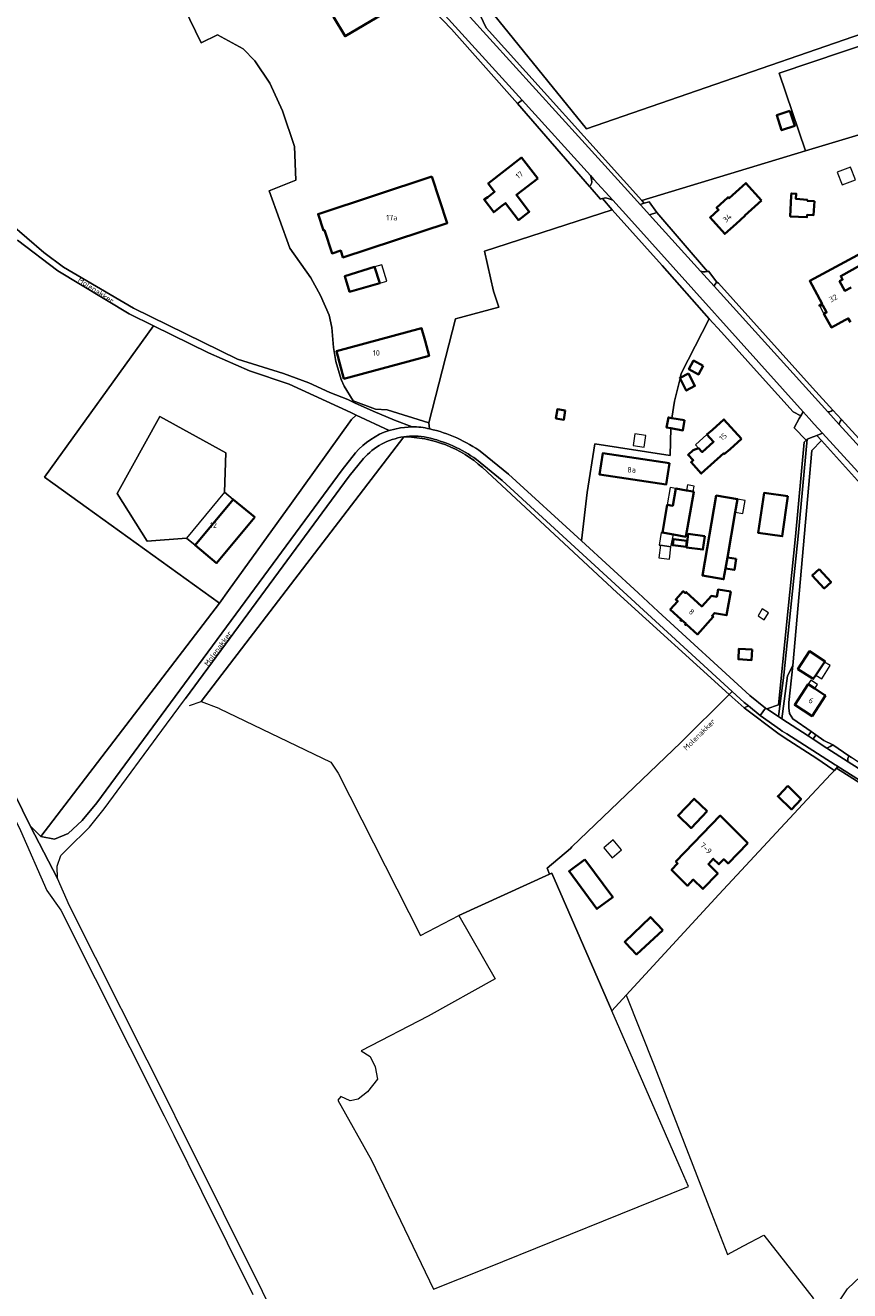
# Model space of a CAD drawing. Header units: metres. Extents: x 178952 to 185583, y 415201 to 419317.
# Tile 42 of 165: x 181478 to 181746, y 416920 to 417332. Entities that reach past the tile are written whole.
import ezdxf
from ezdxf.enums import TextEntityAlignment as Align

# ---------------------------------------------------------------- set-up
doc = ezdxf.new("R2010")
doc.units = ezdxf.units.M
for name, color, linetype, lineweight in [('B-XX-GR-BEPLANTING_CULTUUR_BOSPLANTSOEN-GV', 253, 'Continuous', 18), ('B-XX-GR-BOS_GEMENGD-GV', 253, 'Continuous', 13), ('B-XX-GR-BOUWLAND-GV', 253, 'Continuous', 13), ('B-XX-GR-GRAS-GV', 253, 'Continuous', 13), ('B-XX-GR-HOUTOPSTAND_LOOF-GV', 253, 'Continuous', 13), ('B-XX-OG-BEBOUWING-GV', 252, 'Continuous', 35), ('B-XX-OG-BEBOUWING-T18', 252, 'Continuous', 18), ('B-XX-OG-BEBOUWING_OVERBOUWING-GV', 252, 'Continuous', 18), ('B-XX-OG-BEBOUWING_SCHUUR-GV', 252, 'Continuous', 35), ('B-XX-OG-TERREIN_CULTUURSCHEIDING-GV', 253, 'Continuous', 18), ('B-XX-OG-TERREIN_ERF-GV', 253, 'Continuous', 18), ('B-XX-OG-TOPOGRAFIE-T18', 253, 'Continuous', 18), ('B-XX-OG-WEG-GV', 253, 'Continuous', 18), ('B-XX-VH-ONVERHARD-GV', 253, 'Continuous', 18), ('B-XX-VH-VERHARDING_ASFALT-GV', 251, 'Continuous', 18), ('B-XX-VH-VERHARDING_BEDRIJFSVLOERPLAAT-GV', 251, 'Continuous', 18), ('B-XX-VH-VERHARDING_BETONSTRAATSTEEN-GV', 251, 'Continuous', 18), ('B-XX-VH-VERHARDING_FUNDERING_ZAND-GV', 251, 'Continuous', 18), ('B-XX-VH-VERHARDING_GRASBETONSTEEN-GV', 251, 'Continuous', 18), ('B-XX-VH-VERHARDING_HALFVERHARDING_GRIND-GV', 251, 'Continuous', 18)]:
    doc.layers.add(name, color=color, linetype=linetype, lineweight=lineweight)
doc.styles.add('NLCS-ISO-M-T18', font='NLCS-ISO.ttf', dxfattribs={"height": 1.8})

msp = doc.modelspace()

# ---------------------------------------------------------------- linework, layer by layer
at = {"layer": 'B-XX-GR-BEPLANTING_CULTUUR_BOSPLANTSOEN-GV'}
for points in [[(181596.107, 417199.781), (181585.381, 417204.803), (181583.933, 417203.348), (181564.371, 417176.153), (181543.917, 417147.712), (181540.995, 417143.655), (181482.89, 417067.712), (181487.35, 417066.882), (181491.72, 417068.701), (181496.28, 417072.952), (181501.07, 417078.672), (181580.84, 417187.012)], [(181531.203, 417110.302), (181535.021, 417111.609), (181600.891, 417197.712)], [(181587.77, 417190.61), (181583.15, 417184.88), (181529.872, 417112.575)], [(181580.84, 417187.012), (181585.21, 417192.481)]]:
    msp.add_lwpolyline(points, dxfattribs=at)
for points in [[(181585.21, 417192.481, -0.1378699), (181596.107, 417199.781)], [(181600.891, 417197.712, 0.1754758), (181587.77, 417190.61)]]:
    msp.add_lwpolyline(points, format="xyb", dxfattribs=at)
at = {"layer": 'B-XX-GR-BOS_GEMENGD-GV'}
msp.add_lwpolyline([(181472.805, 417267.211), (181483.898, 417257.693), (181490.257, 417252.933), (181513.039, 417239.522), (181546.834, 417222.988), (181561.752, 417218.281), (181570.072, 417215.323), (181576.822, 417212.127), (181582.669, 417209.819), (181584.854, 417208.812), (181584.499, 417209.385), (181581.549, 417214.142), (181580.501, 417216.33), (181578.772, 417222.256), (181578.017, 417226.755), (181577.555, 417233.225), (181576.615, 417237.277), (181573.773, 417243.686), (181570.654, 417249.424), (181563.836, 417259.095), (181557.079, 417277.74), (181565.79, 417281.171), (181565.324, 417292.183), (181561.465, 417303.721), (181557.352, 417312.749), (181552.499, 417319.99), (181548.64, 417323.942), (181540.298, 417328.44), (181535.06, 417325.898), (181523.933, 417348.734)], dxfattribs=at)
for points in [[(181583.933, 417203.348), (181585.381, 417204.803), (181583.647, 417205.615), (181563.596, 417214.882), (181550.761, 417219.224), (181537.402, 417224.994), (181519.532, 417233.799), (181484.078, 417184.639), (181540.995, 417143.655), (181543.917, 417147.712), (181564.371, 417176.153)], [(181552.435, 417171.527), (181540.038, 417156.631), (181533.028, 417162.464), (181530.238, 417164.786), (181517.426, 417163.728), (181507.647, 417179.233), (181521.558, 417204.294), (181543.021, 417192.542), (181542.636, 417179.683), (181545.426, 417177.361)]]:
    msp.add_lwpolyline(points, close=True, dxfattribs=at)
at = {"layer": 'B-XX-GR-BOUWLAND-GV'}
msp.add_lwpolyline([(181624.036, 417342.727), (181660.284, 417297.88), (181789.004, 417342.462)], dxfattribs=at)
at = {"layer": 'B-XX-GR-GRAS-GV'}
for points in [[(181794.27, 417337.576), (181788.805, 417344.673), (181776.412, 417350.223), (181789.004, 417342.462), (181660.284, 417297.88), (181624.036, 417342.727), (181617.533, 417352.351), (181613.047, 417361.772), (181615.893, 417355.051), (181624.613, 417337.075), (181627.716, 417330.679), (181678.273, 417274.602), (181731.59, 417290.676), (181723.034, 417315.937), (181785.713, 417337.127), (181789.323, 417337.792)], [(181670.198, 417147.116), (181626.459, 417187.72), (181625.127, 417188.87), (181623.744, 417189.959), (181622.314, 417190.983), (181620.838, 417191.941), (181619.32, 417192.831), (181617.764, 417193.652), (181616.171, 417194.4), (181614.546, 417195.076), (181612.893, 417195.677), (181611.213, 417196.202), (181609.512, 417196.651), (181607.792, 417197.021), (181606.057, 417197.313), (181604.31, 417197.526), (181602.555, 417197.66), (181600.891, 417197.712), (181535.021, 417111.609), (181540.781, 417109.408), (181540.922, 417109.34), (181577.206, 417091.885), (181579.52, 417088.303), (181606.394, 417035.485), (181618.797, 417041.993), (181648.304, 417055.526), (181647.503, 417057.423), (181655.078, 417063.807), (181655.568, 417064.356), (181690.965, 417098.306), (181706.671, 417113.863)]]:
    msp.add_lwpolyline(points, close=True, dxfattribs=at)
for points in [[(181700.266, 417236.105), (181684.91, 417253.426), (181668.716, 417271.58), (181627.161, 417258.08), (181630.107, 417245.035), (181631.87, 417239.886), (181617.71, 417236.114), (181609.034, 417202.219), (181609.305, 417200.311)], [(181626.237, 417192.663), (181635.01, 417185.571), (181658.66, 417163.872), (181660.528, 417179.596), (181663.059, 417195.453), (181687.561, 417191.682), (181687.75, 417200.484), (181686.397, 417200.718), (181686.969, 417204.027), (181688.104, 417203.831), (181688.906, 417209.35), (181690.741, 417216.651), (181690.646, 417216.833), (181690.808, 417216.918), (181691.161, 417218.322), (181700.266, 417236.105)], [(181783.273, 417063.613), (181741.6, 417089.933), (181740.937, 417089.198), (181739.839, 417088.019), (181732.122, 417079.729), (181709.213, 417055.12), (181703.396, 417048.814), (181673.272, 417016.156), (181682.326, 416993.202), (181694.861, 416960.881), (181700.847, 416945.445), (181706.139, 416931.819), (181711.356, 416934.543), (181718.045, 416938.036), (181734.052, 416917.531), (181737.624, 416909.197), (181745.229, 416920.661), (181753.535, 416928.561)]]:
    msp.add_lwpolyline(points, dxfattribs=at)
msp.add_lwpolyline([(181609.305, 417200.311, -0.1008855), (181626.237, 417192.663)], format="xyb", dxfattribs=at)
at = {"layer": 'B-XX-GR-HOUTOPSTAND_LOOF-GV'}
msp.add_lwpolyline([(181817.047, 417311.868), (181813.629, 417316.095), (181812.398, 417317.583), (181811.557, 417319.243), (181811.521, 417321.287), (181812.208, 417322.787), (181813.386, 417324.446), (181804.405, 417333.774), (181800.067, 417336.093), (181794.27, 417337.576), (181789.323, 417337.792), (181785.713, 417337.127), (181723.034, 417315.937), (181731.59, 417290.676), (181759.723, 417299.157), (181767.597, 417284.518), (181812.693, 417299.607), (181816.145, 417303.631), (181817.621, 417305.351), (181818.464, 417308.338), (181818.033, 417309.825)], close=True, dxfattribs=at)
msp.add_lwpolyline([(181469.235, 417091.808), (181479.36, 417071.191), (181482.89, 417067.712), (181540.995, 417143.655), (181484.078, 417184.639), (181519.532, 417233.799), (181511.605, 417237.704), (181488.389, 417251.659), (181475.267, 417261.705)], dxfattribs=at)
at = {"layer": 'B-XX-OG-BEBOUWING-GV'}
for points in [[(181593.96, 417335.151), (181590.39, 417341.34), (181582.552, 417336.833), (181578.087, 417334.266), (181581.829, 417327.988)], [(181644.46, 417281.751), (181639.23, 417288.53), (181628.366, 417280.149), (181630.46, 417277.435), (181628.208, 417275.698), (181627.035, 417274.844), (181630.175, 417270.774), (181632.814, 417272.81), (181633.564, 417273.389), (181633.991, 417273.717), (181638.226, 417268.228), (181641.69, 417270.901), (181637.51, 417276.392)], [(181610.069, 417282.325), (181573.051, 417270.132), (181574.794, 417264.84), (181575.07, 417264.931), (181577.564, 417257.359), (181580.404, 417258.295), (181581.136, 417256.075), (181615.037, 417267.241)], [(181717.221, 417274.597), (181712.181, 417280.232), (181706.67, 417275.277), (181706.376, 417275.605), (181706.338, 417275.571), (181702.618, 417272.231), (181703.289, 417271.484), (181700.526, 417269.003), (181705.306, 417263.679), (181709.026, 417267.019), (181711.854, 417269.558), (181711.781, 417269.64)], [(181591.42, 417252.968), (181581.713, 417249.958), (181583.289, 417244.874), (181593.066, 417247.658)], [(181607.81, 417228.921), (181606.687, 417233.027), (181579.008, 417225.566), (181581.44, 417216.621), (181609.12, 417224.092)], [(181710.73, 417197.102), (181705.03, 417203.391), (181701.33, 417200.032), (181699.498, 417198.461), (181701.654, 417196.083), (181697.972, 417192.746), (181696.801, 417194.005), (181694.967, 417193.334), (181693.372, 417191.801), (181695.017, 417190.068), (181694.318, 417189.434), (181697.669, 417185.737), (181705.005, 417192.385), (181705.24, 417192.126), (181707.03, 417193.74)], [(181687.27, 417189.131), (181665.59, 417192.351), (181664.56, 417185.442), (181686.24, 417182.212)], [(181552.435, 417171.527), (181545.426, 417177.361), (181533.028, 417162.464), (181540.038, 417156.631)], [(181695.196, 417179.869), (181695.041, 417179.896), (181692.826, 417180.286), (181689.34, 417180.9), (181688.35, 417175.28), (181686.578, 417175.592), (181684.99, 417166.577), (181686.763, 417166.265), (181688.572, 417165.947), (181692.619, 417165.234)], [(181708.693, 417173.209), (181709.422, 417177.435), (181702.511, 417178.627), (181698.027, 417152.624), (181704.925, 417151.363), (181705.529, 417154.866), (181706.153, 417158.48)], [(181725.8, 417178.442), (181718.06, 417179.451), (181716.19, 417166.45), (181723.97, 417165.361)], [(181698.782, 417165.425), (181693.417, 417166.127), (181692.845, 417161.757), (181698.21, 417161.055)], [(181692.942, 417163.865), (181688.616, 417164.409), (181688.367, 417162.43), (181692.693, 417161.886)], [(181707.241, 417147.355), (181703.13, 417148.03), (181702.708, 417145.671), (181700.953, 417145.974), (181697.825, 417142.56), (181692.74, 417147.21), (181692.448, 417146.891), (181691.799, 417147.485), (181689.374, 417144.834), (181690.022, 417144.24), (181687.555, 417141.548), (181691.087, 417138.304), (181690.886, 417138.081), (181691.127, 417137.864), (181691.338, 417138.129), (181692.63, 417137.009), (181692.375, 417136.714), (181692.623, 417136.499), (181692.819, 417136.718), (181696.381, 417133.467), (181701.558, 417139.134), (181701.145, 417139.512), (181701.937, 417140.359), (181705.878, 417139.685)], [(181737.779, 417124.474), (181737.899, 417124.659), (181732.8, 417127.965), (181729.062, 417122.199), (181733.69, 417119.199), (181734.056, 417118.969), (181734.86, 417120.247)], [(181738.02, 417113.611), (181737.671, 417113.837), (181734.607, 417115.822), (181732.419, 417117.24), (181728.07, 417110.532), (181733.67, 417106.902)], [(181699.546, 417075.911), (181695.301, 417079.979), (181690.111, 417074.558), (181694.33, 417070.435)], [(181712.742, 417065.562), (181703.818, 417074.53), (181689.392, 417059.588), (181689.948, 417058.94), (181687.997, 417056.838), (181693.157, 417051.692), (181695.029, 417053.691), (181698.174, 417050.661), (181703.008, 417055.704), (181699.998, 417058.769), (181701.555, 417060.485), (181703.405, 417058.699), (181704.988, 417060.338), (181706.37, 417058.964)], [(181659.82, 417060.212), (181654.682, 417056.434), (181663.7, 417044.171), (181668.838, 417047.949)], [(181685.195, 417037.306), (181681.139, 417041.525), (181672.773, 417033.422), (181673.099, 417033.076), (181676.573, 417029.399)]]:
    msp.add_lwpolyline(points, close=True, dxfattribs=at)
for points in [[(181749.822, 417257.544), (181732.915, 417248.421), (181736.941, 417240.927), (181736.063, 417240.466), (181736.218, 417240.201), (181737.072, 417240.68), (181738.416, 417238.227), (181737.539, 417237.747), (181739.956, 417233.272), (181744.356, 417235.648), (181745.454, 417236.241), (181746.15, 417234.947)], [(181746.436, 417246.316), (181744.35, 417245.19), (181742.653, 417248.333), (181743.613, 417248.852), (181742.986, 417250.014), (181749.467, 417253.514)]]:
    msp.add_lwpolyline(points, dxfattribs=at)
at = {"layer": 'B-XX-OG-BEBOUWING_OVERBOUWING-GV'}
for points in [[(181746.209, 417285.45), (181741.881, 417283.839), (181743.448, 417279.629), (181747.793, 417281.246)], [(181593.763, 417253.694), (181591.42, 417252.968), (181593.066, 417247.658), (181595.364, 417248.313)], [(181737.072, 417240.68), (181736.218, 417240.201), (181737.539, 417237.747), (181738.416, 417238.227)], [(181679.668, 417198.13), (181676.091, 417198.641), (181675.554, 417194.883), (181679.131, 417194.372)], [(181701.654, 417196.083), (181699.498, 417198.461), (181695.823, 417195.117), (181696.801, 417194.005), (181697.972, 417192.746)], [(181689.34, 417180.9), (181687.568, 417181.212), (181686.578, 417175.592), (181688.35, 417175.28)], [(181695.351, 417181.67), (181693.136, 417182.057), (181692.826, 417180.286), (181695.041, 417179.896)], [(181545.426, 417177.361), (181542.636, 417179.683), (181530.238, 417164.786), (181533.028, 417162.464)], [(181711.882, 417177.011), (181709.478, 417177.421), (181708.693, 417173.209), (181711.153, 417172.785)], [(181688.572, 417165.947), (181686.763, 417166.265), (181684.99, 417166.577), (181684.642, 417166.579), (181683.999, 417162.503), (181684.371, 417162.446), (181687.807, 417161.92)], [(181687.807, 417161.92), (181684.371, 417162.446), (181683.827, 417158.383), (181687.272, 417157.922)], [(181719.539, 417140.512), (181717.486, 417141.744), (181716.106, 417139.444), (181718.159, 417138.212)], [(181739.613, 417123.286), (181737.779, 417124.474), (181734.86, 417120.247), (181736.837, 417119.004)], [(181733.258, 417118.532), (181732.419, 417117.24), (181734.607, 417115.822), (181735.445, 417117.114)], [(181669.008, 417066.635), (181665.963, 417064.043), (181668.717, 417060.807), (181671.762, 417063.399)]]:
    msp.add_lwpolyline(points, close=True, dxfattribs=at)
at = {"layer": 'B-XX-OG-BEBOUWING_SCHUUR-GV'}
for points in [[(181726.456, 417303.687), (181722.177, 417302.273), (181723.783, 417297.413), (181728.062, 417298.827)], [(181734.475, 417274.323), (181732.123, 417274.511), (181732.145, 417274.785), (181728.406, 417275.083), (181728.54, 417276.767), (181726.942, 417276.894), (181726.879, 417276.099), (181726.572, 417269.397), (181732.027, 417269.148), (181732.091, 417269.946), (181734.113, 417269.785)], [(181698.291, 417220.803), (181695.169, 417222.512), (181693.634, 417219.709), (181696.756, 417218)], [(181693.456, 417218.305), (181690.808, 417216.918), (181690.646, 417216.833), (181690.741, 417216.651), (181692.774, 417212.771), (181695.584, 417214.243)], [(181653.432, 417206.272), (181650.858, 417206.678), (181650.386, 417203.689), (181652.96, 417203.282)], [(181692.229, 417203.118), (181688.104, 417203.831), (181686.969, 417204.027), (181686.397, 417200.718), (181687.75, 417200.484), (181691.657, 417199.809)], [(181708.963, 417158.043), (181706.153, 417158.48), (181705.529, 417154.866), (181708.406, 417154.423)], [(181735.958, 417154.657), (181733.724, 417152.57), (181737.633, 417148.388), (181739.866, 417150.476)], [(181714.218, 417128.557), (181709.92, 417128.811), (181709.715, 417125.344), (181714.013, 417125.09)], [(181725.817, 417084.239), (181722.826, 417081.103), (181722.55, 417080.814), (181726.957, 417076.537), (181730.112, 417079.911), (181730.079, 417079.945)]]:
    msp.add_lwpolyline(points, close=True, dxfattribs=at)
at = {"layer": 'B-XX-OG-TERREIN_CULTUURSCHEIDING-GV'}
for points in [[(181677.775, 417273.273), (181679.096, 417273.689), (181678.273, 417274.602), (181627.716, 417330.679), (181624.613, 417337.075), (181621.44, 417335.432), (181658.791, 417294.219), (181676.936, 417274.199)], [(181637.866, 417306.162), (181661.343, 417279.076), (181661.665, 417279.483), (181661.909, 417280.086), (181662.02, 417280.586), (181661.965, 417281.427), (181661.596, 417282.702), (181639.378, 417307.18)], [(181665.498, 417275.187), (181668.716, 417271.58), (181684.91, 417253.426), (181700.266, 417236.105), (181704.28, 417231.74), (181717.604, 417216.908), (181727.507, 417205.884), (181730.009, 417204.507), (181730.754, 417205.862), (181674.14, 417268.882), (181668.868, 417274.69), (181667.706, 417275.153), (181666.603, 417275.416)], [(181683.211, 417270.7), (181680.833, 417269.9), (181697.433, 417251.583), (181698.243, 417251.347), (181698.97, 417251.346), (181699.719, 417251.521)], [(181703.252, 417247.708), (181702.738, 417248.039), (181702.447, 417247.745), (181702.16, 417247.375), (181701.962, 417247.054), (181701.83, 417246.725), (181738.849, 417205.805), (181739.397, 417205.889), (181739.841, 417206.061), (181740.409, 417206.415), (181733.814, 417213.639)], [(181743.222, 417203.332), (181742.79, 417202.672), (181742.647, 417202.205), (181742.545, 417201.719), (181752.458, 417190.762), (181753.653, 417191.833), (181753.405, 417192.177)], [(181737.084, 417198.873), (181735.204, 417198.131), (181736.71, 417196.471), (181749.451, 417182.424), (181750.937, 417183.751)], [(181668.564, 417011.052), (181649.009, 417055.849), (181648.304, 417055.526), (181618.797, 417041.993), (181630.595, 417021.399), (181608.8, 417009.31), (181587.076, 416998.031), (181589.955, 416996.168), (181591.648, 416992.781), (181592.409, 416988.786), (181589.108, 416984.653), (181586.06, 416982.283), (181583.52, 416981.775), (181580.472, 416983.129), (181579.456, 416981.944), (181590.434, 416962.461), (181610.619, 416920.464), (181627.518, 416927.27), (181693.531, 416953.856), (181691.244, 416959.095)]]:
    msp.add_lwpolyline(points, close=True, dxfattribs=at)
at = {"layer": 'B-XX-OG-TERREIN_ERF-GV'}
for points in [[(181523.933, 417348.734), (181535.06, 417325.898), (181540.298, 417328.44), (181548.64, 417323.942), (181552.499, 417319.99), (181557.352, 417312.749), (181561.465, 417303.721), (181565.324, 417292.183), (181565.79, 417281.171), (181557.079, 417277.74), (181563.836, 417259.095), (181570.654, 417249.424), (181573.773, 417243.686), (181576.615, 417237.277), (181577.555, 417233.225), (181578.017, 417226.755), (181578.772, 417222.256), (181580.501, 417216.33), (181581.549, 417214.142), (181584.499, 417209.385), (181591.71, 417206.66), (181595.482, 417206.439), (181609.034, 417202.219), (181617.71, 417236.114), (181631.87, 417239.886), (181630.107, 417245.035), (181627.161, 417258.08), (181668.716, 417271.58), (181665.498, 417275.187), (181665.12, 417275.109), (181664.877, 417274.98), (181661.477, 417278.922), (181661.343, 417279.076), (181637.866, 417306.162), (181616.444, 417330.319), (181602.035, 417345.355)], [(181759.723, 417299.157), (181731.59, 417290.676), (181678.273, 417274.602), (181679.096, 417273.689), (181680.689, 417274.19), (181683.211, 417270.7), (181699.719, 417251.521), (181700.05, 417251.598), (181702.738, 417248.039), (181703.252, 417247.708), (181733.814, 417213.639), (181740.409, 417206.415), (181743.222, 417203.332), (181753.405, 417192.177)], [(181746.15, 417234.947), (181745.454, 417236.241), (181744.356, 417235.648), (181739.956, 417233.272), (181737.539, 417237.747), (181738.416, 417238.227), (181737.072, 417240.68), (181736.218, 417240.201), (181736.063, 417240.466), (181736.941, 417240.927), (181732.915, 417248.421), (181749.822, 417257.544)], [(181749.467, 417253.514), (181742.986, 417250.014), (181743.613, 417248.852), (181742.653, 417248.333), (181744.35, 417245.19), (181746.436, 417246.316)], [(181749.451, 417182.424), (181736.71, 417196.471), (181733.659, 417193.287), (181727.48, 417123.301), (181726.133, 417111.358), (181726.133, 417109.588), (181726.361, 417107.76), (181727.434, 417105.975), (181733.406, 417101.9), (181734.867, 417100.752), (181737.497, 417098.974), (181740.457, 417097.495), (181745.628, 417093.925), (181746.521, 417093.409)]]:
    msp.add_lwpolyline(points, dxfattribs=at)
for points in [[(181593.96, 417335.151), (181581.829, 417327.988), (181578.087, 417334.266), (181582.552, 417336.833), (181590.39, 417341.34)], [(181644.46, 417281.751), (181637.51, 417276.392), (181641.69, 417270.901), (181638.226, 417268.228), (181633.991, 417273.717), (181633.564, 417273.389), (181632.814, 417272.81), (181630.175, 417270.774), (181627.035, 417274.844), (181628.208, 417275.698), (181630.46, 417277.435), (181628.366, 417280.149), (181639.23, 417288.53)], [(181610.069, 417282.325), (181615.037, 417267.241), (181581.136, 417256.075), (181580.404, 417258.295), (181577.564, 417257.359), (181575.07, 417264.931), (181574.794, 417264.84), (181573.051, 417270.132)], [(181717.221, 417274.597), (181711.781, 417269.64), (181711.854, 417269.558), (181709.026, 417267.019), (181705.306, 417263.679), (181700.526, 417269.003), (181703.289, 417271.484), (181702.618, 417272.231), (181706.338, 417275.571), (181706.376, 417275.605), (181706.67, 417275.277), (181712.181, 417280.232)], [(181593.066, 417247.658), (181583.289, 417244.874), (181581.713, 417249.958), (181591.42, 417252.968)], [(181658.66, 417163.872), (181677.097, 417146.955), (181683.676, 417140.919), (181713.47, 417113.582), (181718.58, 417109.46), (181718.927, 417109.234), (181722.765, 417110.564), (181725.955, 417141.916), (181728.272, 417165.271), (181731.112, 417195.983), (181731.767, 417196.626), (181727.877, 417200.629), (181729.529, 417203.634), (181730.009, 417204.507), (181727.507, 417205.884), (181717.604, 417216.908), (181704.28, 417231.74), (181700.266, 417236.105), (181691.161, 417218.322), (181690.808, 417216.918), (181690.646, 417216.833), (181690.741, 417216.651), (181688.906, 417209.35), (181688.104, 417203.831), (181686.969, 417204.027), (181686.397, 417200.718), (181687.75, 417200.484), (181687.561, 417191.682), (181663.059, 417195.453), (181660.528, 417179.596)], [(181607.81, 417228.921), (181609.12, 417224.092), (181581.44, 417216.621), (181579.008, 417225.566), (181606.687, 417233.027)], [(181542.636, 417179.683), (181543.021, 417192.542), (181521.558, 417204.294), (181507.647, 417179.233), (181517.426, 417163.728), (181530.238, 417164.786), (181533.028, 417162.464), (181545.426, 417177.361)], [(181710.73, 417197.102), (181707.03, 417193.74), (181705.24, 417192.126), (181705.005, 417192.385), (181697.669, 417185.737), (181694.318, 417189.434), (181695.017, 417190.068), (181693.372, 417191.801), (181694.967, 417193.334), (181696.801, 417194.005), (181697.972, 417192.746), (181701.654, 417196.083), (181699.498, 417198.461), (181701.33, 417200.032), (181705.03, 417203.391)], [(181687.27, 417189.131), (181686.24, 417182.212), (181664.56, 417185.442), (181665.59, 417192.351)], [(181684.99, 417166.577), (181686.578, 417175.592), (181688.35, 417175.28), (181689.34, 417180.9), (181692.826, 417180.286), (181695.041, 417179.896), (181695.196, 417179.869), (181692.619, 417165.234), (181688.572, 417165.947), (181686.763, 417166.265)], [(181705.529, 417154.866), (181704.925, 417151.363), (181698.027, 417152.624), (181702.511, 417178.627), (181709.422, 417177.435), (181708.693, 417173.209), (181706.153, 417158.48)], [(181725.8, 417178.442), (181723.97, 417165.361), (181716.19, 417166.45), (181718.06, 417179.451)], [(181698.782, 417165.425), (181698.21, 417161.055), (181692.845, 417161.757), (181693.417, 417166.127)], [(181692.942, 417163.865), (181692.693, 417161.886), (181688.367, 417162.43), (181688.616, 417164.409)], [(181707.241, 417147.355), (181705.878, 417139.685), (181701.937, 417140.359), (181701.145, 417139.512), (181701.558, 417139.134), (181696.381, 417133.467), (181692.819, 417136.718), (181692.623, 417136.499), (181692.375, 417136.714), (181692.63, 417137.009), (181691.338, 417138.129), (181691.127, 417137.864), (181690.886, 417138.081), (181691.087, 417138.304), (181687.555, 417141.548), (181690.022, 417144.24), (181689.374, 417144.834), (181691.799, 417147.485), (181692.448, 417146.891), (181692.74, 417147.21), (181697.825, 417142.56), (181700.953, 417145.974), (181702.708, 417145.671), (181703.13, 417148.03)], [(181734.056, 417118.969), (181733.69, 417119.199), (181729.062, 417122.199), (181732.8, 417127.965), (181737.899, 417124.659), (181737.779, 417124.474), (181734.86, 417120.247)], [(181733.67, 417106.902), (181728.07, 417110.532), (181732.419, 417117.24), (181734.607, 417115.822), (181737.671, 417113.837), (181738.02, 417113.611)], [(181732.122, 417079.729), (181739.839, 417088.019), (181740.937, 417089.198), (181740.787, 417089.302), (181740.448, 417089.535), (181735.264, 417093.111), (181724.605, 417099.945), (181722.59, 417101.354), (181711.622, 417109.537), (181706.671, 417113.863), (181690.965, 417098.306), (181655.568, 417064.356), (181655.078, 417063.807), (181647.503, 417057.423), (181648.304, 417055.526), (181649.009, 417055.849), (181668.564, 417011.052), (181673.272, 417016.156), (181703.396, 417048.814), (181709.213, 417055.12)], [(181690.111, 417074.558), (181695.301, 417079.979), (181699.546, 417075.911), (181694.33, 417070.435)], [(181703.818, 417074.53), (181712.742, 417065.562), (181706.37, 417058.964), (181704.988, 417060.338), (181703.405, 417058.699), (181701.555, 417060.485), (181699.998, 417058.769), (181703.008, 417055.704), (181698.174, 417050.661), (181695.029, 417053.691), (181693.157, 417051.692), (181687.997, 417056.838), (181689.948, 417058.94), (181689.392, 417059.588)], [(181668.838, 417047.949), (181663.7, 417044.171), (181654.682, 417056.434), (181659.82, 417060.212)], [(181681.139, 417041.525), (181685.195, 417037.306), (181676.573, 417029.399), (181673.099, 417033.076), (181672.773, 417033.422)]]:
    msp.add_lwpolyline(points, close=True, dxfattribs=at)
at = {"layer": 'B-XX-OG-WEG-GV'}
for points in [[(181611.13, 417338.301), (181610.7, 417337.961), (181606.96, 417342.022), (181604.08, 417345.532), (181603.411, 417346.419), (181602.035, 417345.355), (181616.444, 417330.319), (181637.866, 417306.162), (181639.378, 417307.18)], [(181742.109, 417090.457), (181741.6, 417089.933), (181783.273, 417063.613), (181802.398, 417051.386), (181816.337, 417042.473), (181821.499, 417039.173), (181848.18, 417022.181), (181848.21, 417022.871), (181812.99, 417045.701)]]:
    msp.add_lwpolyline(points, close=True, dxfattribs=at)
for points in [[(181595.482, 417206.439), (181591.71, 417206.66), (181584.499, 417209.385), (181584.854, 417208.812), (181590.929, 417206.013), (181597.838, 417203.155), (181603.628, 417200.982)], [(181609.305, 417200.311), (181609.034, 417202.219), (181595.482, 417206.439)]]:
    msp.add_lwpolyline(points, dxfattribs=at)
msp.add_lwpolyline([(181603.628, 417200.982, -0.0593453), (181609.305, 417200.311)], format="xyb", dxfattribs=at)
at = {"layer": 'B-XX-VH-ONVERHARD-GV'}
for points in [[(181488.25, 417054.05), (181479.36, 417071.191), (181469.235, 417091.808), (181467.8, 417094.731), (181465.879, 417099.274), (181454.099, 417127.139), (181448.148, 417139.659), (181443.246, 417149.97), (181424.193, 417190.053), (181371.796, 417300.58), (181371.131, 417301.982), (181368.224, 417309.01), (181366.64, 417314.561), (181366.469, 417324.557), (181365.24, 417337.332), (181364.97, 417348.921), (181367.03, 417358.162), (181367.88, 417360.19), (181375.908, 417372.741)], [(181360.627, 417338.865), (181362.433, 417317.458), (181362.526, 417316.545), (181363.238, 417309.544), (181364.926, 417303.849), (181368.437, 417296.802), (181378.469, 417275.735), (181379.502, 417273.565), (181407.857, 417213.067), (181428.724, 417169.835), (181462.767, 417098.072), (181464.84, 417093.142), (181476.29, 417069.651), (181484.84, 417050.122), (181489.37, 417043.731), (181522.99, 416976.831), (181526.084, 416970.603), (181535.146, 416952.364), (181551.823, 416918.798)], [(181592.74, 416843.792), (181529.69, 416970.458), (181527.122, 416975.618), (181525.87, 416978.132), (181492.25, 417045.161), (181488.25, 417054.05)]]:
    msp.add_lwpolyline(points, dxfattribs=at)
at = {"layer": 'B-XX-VH-VERHARDING_ASFALT-GV'}
for points in [[(181611.13, 417338.301), (181639.378, 417307.18), (181661.596, 417282.702), (181662.73, 417281.452), (181668.868, 417274.69), (181674.14, 417268.882), (181730.754, 417205.862), (181732.708, 417203.687), (181734.41, 417201.792), (181737.084, 417198.873), (181750.937, 417183.751)], [(181752.458, 417190.762), (181742.545, 417201.719), (181738.849, 417205.805), (181701.83, 417246.725), (181697.433, 417251.583), (181680.833, 417269.9), (181678.014, 417273.01), (181677.775, 417273.273), (181676.936, 417274.199), (181658.791, 417294.219), (181621.44, 417335.432)], [(181765.78, 417079.106), (181745.421, 417091.964), (181738.537, 417096.451), (181734.038, 417099.383), (181732.365, 417100.474), (181723.854, 417106.022), (181722.732, 417106.754), (181718.927, 417109.234), (181718.58, 417109.46), (181716.79, 417107.122), (181723.451, 417102.393), (181723.96, 417102.031), (181725.477, 417101.063), (181741.186, 417091.04), (181741.601, 417090.778), (181742.109, 417090.457), (181812.99, 417045.701)]]:
    msp.add_lwpolyline(points, dxfattribs=at)
at = {"layer": 'B-XX-VH-VERHARDING_BEDRIJFSVLOERPLAAT-GV'}
for points in [[(181661.343, 417279.076), (181661.477, 417278.922), (181664.877, 417274.98), (181665.12, 417275.109), (181665.498, 417275.187), (181666.603, 417275.416), (181667.706, 417275.153), (181668.868, 417274.69), (181662.73, 417281.452), (181661.596, 417282.702), (181661.965, 417281.427), (181662.02, 417280.586), (181661.909, 417280.086), (181661.665, 417279.483)], [(181678.014, 417273.01), (181680.833, 417269.9), (181683.211, 417270.7), (181680.689, 417274.19), (181679.096, 417273.689), (181677.775, 417273.273)], [(181700.05, 417251.598), (181699.719, 417251.521), (181698.97, 417251.346), (181698.243, 417251.347), (181697.433, 417251.583), (181701.83, 417246.725), (181701.962, 417247.054), (181702.16, 417247.375), (181702.447, 417247.745), (181702.738, 417248.039)], [(181727.877, 417200.629), (181731.767, 417196.626), (181732.086, 417196.9), (181734.046, 417197.674), (181735.204, 417198.131), (181737.084, 417198.873), (181734.41, 417201.792), (181732.708, 417203.687), (181730.754, 417205.862), (181730.009, 417204.507), (181729.529, 417203.634)], [(181740.409, 417206.415), (181739.841, 417206.061), (181739.397, 417205.889), (181738.849, 417205.805), (181742.545, 417201.719), (181742.647, 417202.205), (181742.79, 417202.672), (181743.222, 417203.332)], [(181707.697, 417114.879), (181706.671, 417113.863), (181711.622, 417109.537), (181713.001, 417110.17), (181711.57, 417111.321)], [(181734.867, 417100.752), (181733.406, 417101.9), (181732.365, 417100.474), (181734.038, 417099.383)], [(181740.457, 417097.495), (181739.588, 417096.982), (181738.537, 417096.451), (181745.421, 417091.964), (181745.299, 417092.342), (181745.366, 417093.089), (181745.628, 417093.925)]]:
    msp.add_lwpolyline(points, close=True, dxfattribs=at)
at = {"layer": 'B-XX-VH-VERHARDING_BETONSTRAATSTEEN-GV'}
for points in [[(181596.107, 417199.781, 0.1378699), (181585.21, 417192.481)], [(181587.77, 417190.61, -0.1754758), (181600.891, 417197.712)], [(181600.891, 417197.712, -0.0870297), (181608.463, 417197.523)], [(181609.305, 417200.311, 0.0593453), (181603.628, 417200.982)], [(181626.237, 417192.663, 0.1008855), (181609.305, 417200.311)], [(181608.463, 417197.523, -0.1030673), (181624.597, 417190.302)]]:
    msp.add_lwpolyline(points, format="xyb", dxfattribs=at)
for points in [[(181603.628, 417200.982), (181599.833, 417200.596), (181596.107, 417199.781)], [(181585.21, 417192.481), (181580.84, 417187.012), (181501.07, 417078.672), (181496.28, 417072.952), (181491.72, 417068.701), (181487.35, 417066.882), (181482.89, 417067.712), (181479.36, 417071.191), (181488.25, 417054.05), (181488.17, 417058.062), (181489.38, 417061.531), (181491.417, 417063.56), (181498.65, 417070.762), (181503.49, 417076.77), (181523.721, 417104.226)], [(181523.721, 417104.226), (181529.872, 417112.575), (181583.15, 417184.88), (181587.77, 417190.61)], [(181624.597, 417190.302), (181632.93, 417183.552), (181707.697, 417114.879), (181711.57, 417111.321), (181713.001, 417110.17), (181716.79, 417107.122), (181718.58, 417109.46), (181713.47, 417113.582), (181683.676, 417140.919), (181677.097, 417146.955), (181658.66, 417163.872), (181635.01, 417185.571), (181626.237, 417192.663)]]:
    msp.add_lwpolyline(points, dxfattribs=at)
at = {"layer": 'B-XX-VH-VERHARDING_FUNDERING_ZAND-GV'}
msp.add_lwpolyline([(181475.267, 417261.705), (181488.389, 417251.659), (181511.605, 417237.704), (181519.532, 417233.799), (181537.402, 417224.994), (181550.761, 417219.224), (181563.596, 417214.882), (181583.647, 417205.615), (181585.381, 417204.803), (181596.107, 417199.781), (181599.833, 417200.596), (181603.628, 417200.982), (181597.838, 417203.155), (181590.929, 417206.013), (181584.854, 417208.812), (181582.669, 417209.819), (181576.822, 417212.127), (181570.072, 417215.323), (181561.752, 417218.281), (181546.834, 417222.988), (181513.039, 417239.522), (181490.257, 417252.933), (181483.898, 417257.693), (181472.805, 417267.211)], dxfattribs=at)
for points in [[(181733.659, 417193.287), (181736.71, 417196.471), (181735.204, 417198.131), (181734.046, 417197.674), (181732.086, 417196.9), (181729.2, 417165.41), (181724.5, 417120.222), (181722.732, 417106.754), (181723.854, 417106.022), (181725.66, 417119.961), (181727.48, 417123.301)], [(181729.2, 417165.41), (181732.086, 417196.9), (181731.767, 417196.626), (181731.112, 417195.983), (181728.272, 417165.271), (181725.955, 417141.916), (181722.765, 417110.564), (181718.927, 417109.234), (181722.732, 417106.754), (181724.5, 417120.222)]]:
    msp.add_lwpolyline(points, close=True, dxfattribs=at)
at = {"layer": 'B-XX-VH-VERHARDING_GRASBETONSTEEN-GV'}
for points in [[(181727.434, 417105.975), (181726.361, 417107.76), (181726.133, 417109.588), (181726.133, 417111.358), (181727.48, 417123.301), (181725.66, 417119.961), (181723.854, 417106.022), (181732.365, 417100.474), (181733.406, 417101.9)], [(181737.497, 417098.974), (181734.867, 417100.752), (181734.038, 417099.383), (181738.537, 417096.451), (181739.588, 417096.982), (181740.457, 417097.495)], [(181751.773, 417090.031), (181750.865, 417090.524), (181746.521, 417093.409), (181745.628, 417093.925), (181745.366, 417093.089), (181745.299, 417092.342), (181745.421, 417091.964), (181765.78, 417079.106), (181766.911, 417080.885), (181760.151, 417084.986), (181760.031, 417084.837)]]:
    msp.add_lwpolyline(points, close=True, dxfattribs=at)
at = {"layer": 'B-XX-VH-VERHARDING_HALFVERHARDING_GRIND-GV'}
for points in [[(181608.463, 417197.523, 0.0870297), (181600.891, 417197.712)], [(181624.597, 417190.302, 0.1030673), (181608.463, 417197.523)]]:
    msp.add_lwpolyline(points, format="xyb", dxfattribs=at)
for points in [[(181600.891, 417197.712), (181602.555, 417197.66), (181604.31, 417197.526), (181606.057, 417197.313), (181607.792, 417197.021), (181609.512, 417196.651), (181611.213, 417196.202), (181612.893, 417195.677), (181614.546, 417195.076), (181616.171, 417194.4), (181617.764, 417193.652), (181619.32, 417192.831), (181620.838, 417191.941), (181622.314, 417190.983), (181623.744, 417189.959), (181625.127, 417188.87), (181626.459, 417187.72), (181670.198, 417147.116), (181706.671, 417113.863), (181707.697, 417114.879), (181632.93, 417183.552)], [(181632.93, 417183.552), (181624.597, 417190.302)]]:
    msp.add_lwpolyline(points, dxfattribs=at)
msp.add_lwpolyline([(181713.001, 417110.17), (181711.622, 417109.537), (181722.59, 417101.354), (181724.605, 417099.945), (181735.264, 417093.111), (181740.448, 417089.535), (181740.787, 417089.302), (181740.937, 417089.198), (181741.6, 417089.933), (181742.109, 417090.457), (181741.601, 417090.778), (181741.186, 417091.04), (181725.477, 417101.063), (181723.96, 417102.031), (181723.451, 417102.393), (181716.79, 417107.122)], close=True, dxfattribs=at)

# ---------------------------------------------------------------- texts
at = {"layer": 'B-XX-OG-BEBOUWING-T18', "style": 'NLCS-ISO-M-T18'}
for s, rotation, p in [('17', 37.6, (181638.491, 417282.857)), ('34', 41.9, (181706.091, 417268.868)), ('32', 28.2, (181740.539, 417242.785)), ('15', 42.2, (181704.721, 417197.701)), ('8', 319.4, (181694.495, 417140.758)), ('6', 327.1, (181733.39, 417111.909)), ('7-9', 316, (181699.195, 417063.911))]:
    msp.add_text(s, height=1.8, rotation=rotation, dxfattribs=at).set_placement(p, align=Align.MIDDLE_CENTER)
for s, p in [('17a', (181597, 417269)), ('10', (181592, 417225)), ('8a', (181675, 417187)), ('12', (181539, 417169))]:
    msp.add_text(s, height=1.8, dxfattribs=at).set_placement(p, align=Align.MIDDLE_CENTER)
at = {"layer": 'B-XX-OG-TOPOGRAFIE-T18', "style": 'NLCS-ISO-M-T18'}
for rotation, p in [(327, (181500.805, 417245.349)), (53.9, (181540.527, 417128.869)), (44.7, (181696.987, 417100.896))]:
    msp.add_text('Molenakker', height=1.8, rotation=rotation, dxfattribs=at).set_placement(p, align=Align.MIDDLE_CENTER)

doc.saveas('drawing.dxf')
